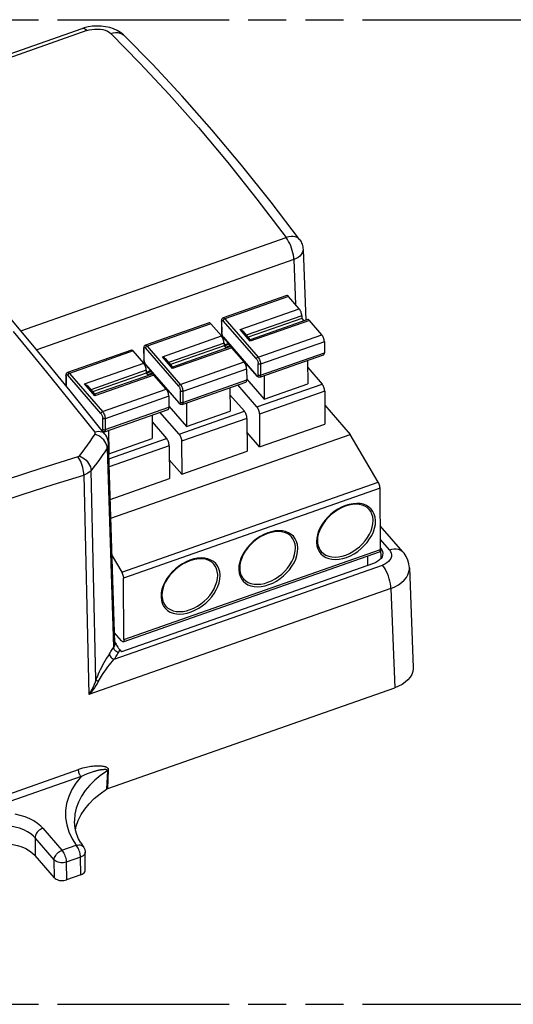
# Model space of a CAD drawing. Header units: millimetres. Extents: x 0 to 210, y 0 to 297.
# Tile 11 of 13: x 110 to 135, y 208 to 258. Entities that reach past the tile are written whole.
import ezdxf

# ---------------------------------------------------------------- set-up
doc = ezdxf.new("R2010")
doc.units = ezdxf.units.MM
doc.header["$LTSCALE"] = 19.36
doc.linetypes.add('PHANTOM', pattern=[0.8, 0.45, -0.05, 0.1, -0.05, 0.1, -0.05])
doc.layers.get('0').update_dxf_attribs({"linetype": 'CONTINUOUS'})
doc.layers.add('DEFAULT_3', color=7, linetype='PHANTOM')

msp = doc.modelspace()

# ---------------------------------------------------------------- linework, layer by layer
at = {"color": 7, "linetype": 'Continuous'}
for p, q in [((113.32204, 257.2234), (100.02099, 252.55479)), ((113.43125, 257.2586), (113.32196, 257.22336)), ((113.64105, 257.31014), (113.43125, 257.2586)), ((115.47141, 256.8723), (115.47185, 256.87187)), ((124.54754, 246.01495), (124.68186, 242.41716)), ((123.72505, 243.67425), (120.48823, 242.53814)), ((124.35316, 243.00522), (123.81302, 243.62835)), ((110.97359, 240.97208), (109.30347, 242.9781)), ((124.4852, 242.50756), (121.76015, 241.55108)), ((124.48424, 242.6468), (124.4852, 242.50756)), ((124.4852, 242.50756), (124.59116, 242.38532)), ((119.77771, 242.28875), (116.5409, 241.15264)), ((120.40583, 241.61972), (119.86569, 242.24285)), ((120.40329, 242.41869), (120.40123, 242.38246)), ((120.40123, 242.38246), (120.40508, 241.82549)), ((124.78372, 242.45291), (121.86117, 241.42711)), ((125.49825, 241.68418), (124.87169, 242.40701)), ((120.40508, 241.82549), (120.40936, 241.77273)), ((120.40936, 241.77273), (120.42036, 241.71925)), ((120.42036, 241.71925), (120.43647, 241.66778)), ((120.48341, 241.57056), (120.51446, 241.52822)), ((120.51446, 241.52822), (122.19969, 239.58405)), ((121.49316, 241.8591), (121.86872, 241.42583)), ((116.45596, 241.03319), (116.4539, 240.99696)), ((120.53787, 241.12206), (117.81282, 240.16558)), ((120.83638, 241.06741), (117.91384, 240.04161)), ((120.5369, 241.2613), (120.53787, 241.12206)), ((120.53755, 241.16705), (120.75988, 241.24509)), ((120.53787, 241.12206), (120.64382, 240.99982)), ((121.55092, 240.29868), (120.92436, 241.02151)), ((121.87272, 241.38577), (121.87172, 241.35403)), ((125.62933, 241.32576), (125.63318, 240.76879)), ((112.71693, 238.83652), (110.97359, 240.97208)), ((115.83038, 240.90325), (112.59356, 239.76714)), ((116.45849, 240.23422), (115.91835, 240.85735)), ((116.4539, 240.99696), (116.45775, 240.43999)), ((121.0022, 240.93171), (120.99908, 240.96914)), ((122.35615, 239.52747), (125.59297, 240.66358)), ((116.45775, 240.43999), (116.46203, 240.38723)), ((116.46203, 240.38723), (116.47302, 240.33375)), ((116.47302, 240.33375), (116.48913, 240.28228)), ((116.53607, 240.18506), (116.56713, 240.14272)), ((116.56713, 240.14272), (118.25235, 238.19855)), ((117.54582, 240.4736), (117.92139, 240.04033)), ((117.92538, 240.00027), (117.92438, 239.96853)), ((124.78184, 240.37888), (124.79011, 239.18326)), ((124.78432, 240.02145), (125.51558, 239.17782)), ((112.50862, 239.64769), (112.50656, 239.61146)), ((112.50656, 239.61146), (112.51017, 239.0898)), ((116.59053, 239.73656), (113.86548, 238.78008)), ((116.88905, 239.68191), (113.9665, 238.65611)), ((116.58957, 239.87581), (116.59053, 239.73656)), ((116.59022, 239.78156), (116.81255, 239.85959)), ((116.59053, 239.73656), (116.69649, 239.61433)), ((117.60358, 238.91318), (116.97702, 239.63601)), ((117.05487, 239.54621), (117.05174, 239.58364)), ((121.68199, 239.94026), (121.68584, 239.3833)), ((122.57134, 239.603), (122.5796, 238.40738)), ((113.59849, 239.0881), (113.97405, 238.65483)), ((118.40882, 238.14198), (121.64563, 239.27809)), ((122.19982, 238.014), (121.23043, 239.13235)), ((121.68546, 239.43891), (122.5796, 238.40738)), ((122.5796, 238.40738), (124.79011, 239.18326)), ((114.48924, 236.63698), (112.71693, 238.83652)), ((113.97805, 238.61477), (113.97705, 238.58303)), ((117.73466, 238.55476), (117.73851, 237.9978)), ((120.83451, 238.99338), (120.84278, 237.79776)), ((120.83698, 238.63596), (121.56825, 237.79232)), ((125.64666, 238.81941), (125.65821, 237.14851)), ((117.73812, 238.05341), (118.63227, 237.02188)), ((118.624, 238.2175), (118.63227, 237.02188)), ((125.65159, 238.10645), (126.93795, 236.62243)), ((114.46148, 236.75648), (117.6983, 237.89259)), ((116.88717, 237.60789), (116.89544, 236.41226)), ((118.25249, 236.62851), (117.28309, 237.74685)), ((118.63227, 237.02188), (120.84278, 237.79776)), ((122.3309, 237.65559), (122.34245, 235.98469)), ((116.88965, 237.25046), (117.62091, 236.40683)), ((121.69932, 237.43391), (121.71088, 235.76301)), ((122.34245, 235.98469), (125.65821, 237.14851)), ((114.41378, 236.75035), (114.39478, 236.75421)), ((114.67667, 236.83201), (114.68469, 235.67212)), ((114.79018, 232.35861), (126.93795, 236.62243)), ((122.34245, 235.98469), (121.70425, 236.72095)), ((128.36819, 234.19164), (126.93795, 236.62243)), ((114.99151, 226.0312), (114.66934, 236.154)), ((114.68493, 235.63638), (116.89544, 236.41226)), ((117.75199, 236.04841), (117.76354, 234.37751)), ((118.38356, 236.27009), (118.39512, 234.59919)), ((118.39512, 234.59919), (121.71088, 235.76301)), ((118.39512, 234.59919), (117.75692, 235.33545)), ((114.75948, 233.32309), (117.76354, 234.37751)), ((128.47874, 230.77002), (128.45714, 233.89302)), ((129.61862, 230.65329), (128.47039, 231.97796)), ((125.27812, 231.21605), (125.28386, 231.11408)), ((125.28386, 231.11408), (125.29971, 231.01618)), ((115.41232, 226.09266), (128.43853, 230.66481)), ((128.48478, 230.84139), (128.54306, 230.75892)), ((114.85079, 230.45432), (115.34198, 229.61949)), ((128.12749, 230.06589), (115.33275, 225.57499)), ((127.84131, 229.96544), (127.83793, 230.454)), ((121.33079, 229.83055), (121.33653, 229.72858)), ((121.33653, 229.72858), (121.35237, 229.63068)), ((129.94819, 229.83751), (130.13699, 224.78051)), ((115.45254, 226.19787), (115.43094, 229.32087)), ((117.38345, 228.44505), (117.38919, 228.34308)), ((117.38919, 228.34308), (117.40504, 228.24518)), ((115.32435, 226.13856), (114.97529, 226.54126)), ((115.24285, 225.6787), (115.33275, 225.57499)), ((114.63085, 218.63492), (129.2018, 223.74927)), ((112.99396, 216.53434), (113.03297, 216.71865)), ((111.92048, 214.10763), (110.94824, 215.22927)), ((113.49037, 214.50382), (113.48411, 215.40889)), ((113.25643, 214.25146), (112.53127, 213.99693))]:
    msp.add_line(p, q, dxfattribs=at)
at = {"color": 9, "linetype": 'Continuous'}
for p, q in [((113.564, 257.12468), (100.41684, 252.51008)), ((110.21648, 241.88146), (123.6954, 246.61251)), ((124.08012, 245.49511), (111.02265, 240.91198)), ((124.08012, 245.49511), (124.16498, 243.22231)), ((123.81302, 243.62835), (120.57621, 242.49224)), ((121.35319, 241.95224), (124.35316, 243.00522)), ((120.48823, 242.53814), (120.48827, 242.53815)), ((124.48424, 242.6468), (121.66739, 241.6581)), ((119.86569, 242.24285), (116.62887, 241.10674)), ((120.41228, 242.35536), (120.41614, 241.79841)), ((120.46449, 242.42258), (120.48041, 242.41195)), ((120.48041, 242.41195), (120.49775, 242.3949)), ((122.18296, 240.45075), (120.49775, 242.3949)), ((120.57621, 242.49224), (122.26144, 240.54807)), ((124.87169, 242.40701), (121.87172, 241.35403)), ((109.82548, 241.85228), (110.54715, 240.97558)), ((117.40585, 240.56674), (120.40583, 241.61972)), ((120.41818, 241.76831), (120.41614, 241.79841)), ((120.50353, 241.55945), (120.48615, 241.58246)), ((120.50353, 241.55945), (122.18874, 239.61529)), ((121.87172, 241.35403), (121.35319, 241.95224)), ((122.26144, 240.54807), (125.49825, 241.68418)), ((116.51716, 241.03709), (116.53308, 241.02645)), ((116.53308, 241.02645), (116.55042, 241.0094)), ((116.5409, 241.15264), (116.54093, 241.15265)), ((118.23563, 239.06525), (116.55042, 241.0094)), ((116.62887, 241.10674), (118.3141, 239.16257)), ((120.5369, 241.2613), (117.72005, 240.2726)), ((120.92436, 241.02151), (117.92438, 239.96853)), ((120.77886, 241.23128), (120.53017, 241.14399)), ((120.5383, 241.12083), (120.78699, 241.20812)), ((120.86245, 241.12676), (120.61046, 241.03832)), ((125.62933, 241.32576), (122.39251, 240.18965)), ((110.54715, 240.97558), (111.29439, 240.05991)), ((115.91835, 240.85735), (112.68154, 239.72124)), ((116.46495, 240.96986), (116.4688, 240.41292)), ((117.92438, 239.96853), (117.40585, 240.56674)), ((122.39636, 239.63269), (125.63318, 240.76879)), ((111.29439, 240.05991), (112.09164, 239.07602)), ((113.45852, 239.18124), (116.45849, 240.23422)), ((116.47084, 240.38281), (116.4688, 240.41292)), ((116.55619, 240.17395), (116.53881, 240.19696)), ((116.55619, 240.17395), (118.24141, 238.2298)), ((118.3141, 239.16257), (121.55092, 240.29868)), ((122.27421, 239.65484), (122.27036, 240.21178)), ((122.39251, 240.18965), (122.39636, 239.63269)), ((112.51761, 239.58436), (112.52113, 239.07638)), ((112.56982, 239.65159), (112.58574, 239.64095)), ((112.58574, 239.64095), (112.60308, 239.6239)), ((112.59356, 239.76714), (112.5936, 239.76716)), ((114.28829, 237.67975), (112.60308, 239.6239)), ((112.68154, 239.72124), (114.36677, 237.77707)), ((116.58957, 239.87581), (113.77272, 238.8871)), ((116.97702, 239.63601), (113.97705, 238.58303)), ((116.83153, 239.84578), (116.58283, 239.75849)), ((116.59096, 239.73533), (116.83966, 239.82263)), ((116.91511, 239.74126), (116.66312, 239.65282)), ((121.68199, 239.94026), (118.44518, 238.80415)), ((122.20608, 239.59825), (122.18874, 239.61529)), ((112.09164, 239.07602), (113.6235, 237.17181)), ((113.97705, 238.58303), (113.45852, 239.18124)), ((118.44903, 238.24719), (121.68584, 239.3833)), ((122.19982, 238.014), (125.51558, 239.17782)), ((114.36677, 237.77707), (117.60358, 238.91318)), ((117.73466, 238.55476), (114.49784, 237.41866)), ((118.32687, 238.26934), (118.32302, 238.82628)), ((118.44518, 238.80415), (118.44903, 238.24719)), ((125.64666, 238.81941), (122.3309, 237.65559)), ((118.25874, 238.21275), (118.24141, 238.2298)), ((114.50169, 236.86169), (117.73851, 237.9978)), ((118.25249, 236.62851), (121.56825, 237.79232)), ((113.6235, 237.17181), (113.97633, 236.729)), ((114.37954, 236.88384), (114.37569, 237.44078)), ((114.49784, 237.41866), (114.50169, 236.86169)), ((121.69932, 237.43391), (118.38356, 236.27009)), ((114.694, 235.37949), (117.62091, 236.40683)), ((117.75199, 236.04841), (114.70674, 234.97954)), ((114.60554, 235.92908), (114.92958, 225.81165)), ((113.11858, 235.48496), (111.28917, 234.90637)), ((113.41808, 234.55726), (113.67946, 223.41994)), ((114.03115, 224.15617), (113.78313, 234.79246)), ((115.34198, 229.61949), (128.36819, 234.19164)), ((128.45714, 233.89302), (115.43094, 229.32087)), ((125.24328, 231.34359), (125.23133, 231.16557)), ((125.23133, 231.16557), (125.23159, 231.14793)), ((125.23159, 231.14793), (125.23212, 231.13038)), ((128.93369, 230.76009), (128.47515, 231.28908)), ((115.45254, 226.19787), (128.47874, 230.77002)), ((128.48479, 230.84138), (128.5043, 230.31877)), ((114.96454, 225.20681), (128.57643, 229.98452)), ((121.29595, 229.95809), (121.284, 229.78007)), ((121.284, 229.78007), (121.28426, 229.76243)), ((121.28426, 229.76243), (121.28478, 229.74488)), ((129.01321, 228.80203), (113.67946, 223.41994)), ((117.34861, 228.57259), (117.33666, 228.39457)), ((129.01321, 228.80203), (129.20184, 223.74928)), ((117.33666, 228.39457), (117.33692, 228.37693)), ((117.33692, 228.37693), (117.33745, 228.35938)), ((102.57639, 215.88956), (113.14384, 219.5987)), ((114.61601, 219.54425), (114.56815, 218.60469)), ((114.63085, 218.63492), (114.67595, 219.56906)), ((113.27488, 219.24395), (102.70742, 215.53481)), ((111.3343, 216.621), (112.30655, 215.49936)), ((111.91422, 215.0127), (110.94198, 216.13434)), ((110.94198, 216.13434), (110.94824, 215.22927)), ((112.30655, 215.49936), (113.03171, 215.75389)), ((111.92048, 214.10763), (111.91422, 215.0127)), ((113.25017, 215.15653), (112.52501, 214.902)), ((113.25643, 214.25146), (113.25017, 215.15653)), ((112.52501, 214.902), (112.53127, 213.99693))]:
    msp.add_line(p, q, dxfattribs=at)
for points in [[(113.564, 257.12468), (113.50293, 257.1762), (113.44511, 257.21064), (113.39192, 257.22799), (113.34327, 257.22879), (113.32204, 257.2234)], [(113.564, 257.12468), (113.69373, 257.16291), (113.82759, 257.18939), (113.96723, 257.20421), (114.1077, 257.20699), (114.24561, 257.19722), (114.37785, 257.17541), (114.50107, 257.14159), (114.61258, 257.0967), (114.70807, 257.04181), (114.78899, 256.97652)], [(114.78899, 256.97652), (114.9115, 257.01021), (115.03229, 257.02524), (115.14519, 257.02165), (115.25076, 257.00035), (115.34885, 256.96096), (115.43619, 256.90378), (115.47141, 256.8723)], [(114.78899, 256.97652), (116.26463, 255.47846), (117.74666, 253.88548), (119.2329, 252.19988), (120.72122, 250.42411), (122.20944, 248.56076), (123.69542, 246.61252)], [(124.36958, 246.51948), (124.31443, 246.57707), (124.24221, 246.62299), (124.15505, 246.6543), (124.05429, 246.6697), (123.94224, 246.66813), (123.82167, 246.64907), (123.6954, 246.61251)], [(124.08012, 245.49511), (124.07393, 245.60072), (124.05902, 245.71414), (124.03568, 245.83303), (124.00441, 245.95495), (123.96584, 246.07742), (123.92076, 246.19792), (123.87009, 246.31398), (123.81488, 246.42323), (123.75625, 246.52342), (123.6954, 246.61251)], [(124.54754, 246.01496), (124.54045, 245.92947), (124.51153, 245.84197), (124.46135, 245.75789), (124.39114, 245.67931), (124.30265, 245.60819), (124.19812, 245.54628), (124.08012, 245.4951)], [(120.48827, 242.53815), (120.50443, 242.54013), (120.52671, 242.53357), (120.55095, 242.5174), (120.57621, 242.49224)], [(120.41228, 242.35537), (120.40379, 242.36922), (120.40123, 242.38246)], [(120.41228, 242.35536), (120.41394, 242.38119), (120.4186, 242.40135), (120.42643, 242.41599), (120.43692, 242.42462), (120.44977, 242.42679), (120.46449, 242.42258)], [(120.57621, 242.49224), (120.55579, 242.4827), (120.5368, 242.46906), (120.52053, 242.45226), (120.50808, 242.43343), (120.50031, 242.41387), (120.49774, 242.39491)], [(120.40508, 241.82549), (120.40764, 241.81225), (120.41614, 241.7984)], [(120.44213, 241.67074), (120.43135, 241.70391), (120.42319, 241.737), (120.41818, 241.76831)], [(120.48615, 241.58246), (120.47012, 241.60868), (120.45522, 241.63865), (120.44213, 241.67074)], [(120.50352, 241.55946), (120.50634, 241.54238), (120.51434, 241.52836)], [(116.46495, 240.96986), (116.46661, 240.9957), (116.47126, 241.01585), (116.47909, 241.03049), (116.48958, 241.03912), (116.50244, 241.04129), (116.51716, 241.03709)], [(116.54093, 241.15265), (116.5571, 241.15463), (116.57938, 241.14808), (116.60361, 241.13191), (116.62887, 241.10674)], [(116.62887, 241.10674), (116.60846, 241.0972), (116.58946, 241.08356), (116.57319, 241.06676), (116.56074, 241.04793), (116.55297, 241.02838), (116.55041, 241.00941)], [(116.46495, 240.96987), (116.45646, 240.98372), (116.4539, 240.99696)], [(122.18297, 240.45074), (122.18554, 240.4697), (122.19331, 240.48926), (122.20575, 240.50808), (122.22203, 240.52489), (122.24102, 240.53852), (122.26144, 240.54807)], [(122.26144, 240.54807), (122.28675, 240.51488), (122.31115, 240.47494), (122.3337, 240.42978), (122.35352, 240.38114), (122.36986, 240.3309), (122.38209, 240.28097), (122.38974, 240.23327), (122.39251, 240.18965)], [(116.45775, 240.43999), (116.46031, 240.42675), (116.4688, 240.4129)], [(116.4948, 240.28524), (116.48402, 240.31841), (116.47586, 240.3515), (116.47084, 240.38281)], [(116.53881, 240.19696), (116.52279, 240.22318), (116.50789, 240.25315), (116.4948, 240.28524)], [(116.55619, 240.17396), (116.559, 240.15689), (116.567, 240.14286)], [(122.18296, 240.45075), (122.20034, 240.42774), (122.21637, 240.40152), (122.23127, 240.37155), (122.24436, 240.33945), (122.25514, 240.30629), (122.2633, 240.2732), (122.26831, 240.24189), (122.27036, 240.21178)], [(122.39251, 240.18965), (122.37061, 240.18418), (122.34725, 240.18248), (122.32403, 240.18466), (122.30254, 240.19058), (122.28423, 240.19984), (122.27036, 240.21179)], [(112.51761, 239.58437), (112.50912, 239.59822), (112.50656, 239.61146)], [(112.51761, 239.58436), (112.51927, 239.6102), (112.52393, 239.63035), (112.53176, 239.64499), (112.54225, 239.65362), (112.5551, 239.65579), (112.56982, 239.65159)], [(112.5936, 239.76716), (112.60976, 239.76913), (112.63204, 239.76258), (112.65628, 239.74641), (112.68154, 239.72124)], [(112.68154, 239.72124), (112.66112, 239.7117), (112.64213, 239.69806), (112.62586, 239.68126), (112.61341, 239.66244), (112.60564, 239.64288), (112.60307, 239.62391)], [(122.19969, 239.58405), (122.19156, 239.59821), (122.18875, 239.61529)], [(122.27421, 239.65484), (122.27255, 239.629), (122.26789, 239.60885), (122.26006, 239.59421), (122.24957, 239.58557), (122.23672, 239.58341), (122.222, 239.58761), (122.20608, 239.59825)], [(122.27421, 239.65483), (122.28808, 239.64287), (122.30639, 239.63361), (122.32788, 239.62769), (122.3511, 239.62551), (122.37446, 239.62721), (122.39636, 239.63269)], [(122.39636, 239.63269), (122.39416, 239.59481), (122.38705, 239.56414), (122.37532, 239.54185), (122.35942, 239.5288), (122.35615, 239.52747)], [(118.23563, 239.06525), (118.25301, 239.04224), (118.26904, 239.01602), (118.28393, 238.98605), (118.29703, 238.95395), (118.3078, 238.92079), (118.31596, 238.8877), (118.32098, 238.85639), (118.32302, 238.82628)], [(118.23564, 239.06524), (118.2382, 239.0842), (118.24597, 239.10376), (118.25842, 239.12258), (118.27469, 239.13939), (118.29368, 239.15302), (118.3141, 239.16257)], [(118.3141, 239.16257), (118.33942, 239.12938), (118.36382, 239.08944), (118.38636, 239.04428), (118.40619, 238.99565), (118.42253, 238.9454), (118.43476, 238.89547), (118.44241, 238.84777), (118.44518, 238.80415)], [(118.44518, 238.80415), (118.42327, 238.79868), (118.39992, 238.79698), (118.3767, 238.79916), (118.3552, 238.80508), (118.33689, 238.81434), (118.32302, 238.82629)], [(118.25235, 238.19855), (118.24423, 238.21271), (118.24141, 238.22979)], [(118.32687, 238.26934), (118.32522, 238.2435), (118.32056, 238.22335), (118.31273, 238.20871), (118.30224, 238.20008), (118.28938, 238.19791), (118.27466, 238.20211), (118.25874, 238.21275)], [(118.32687, 238.26933), (118.34075, 238.25737), (118.35905, 238.24811), (118.38055, 238.24219), (118.40377, 238.24001), (118.42712, 238.24171), (118.44903, 238.24719)], [(118.44903, 238.24719), (118.44682, 238.20931), (118.43971, 238.17864), (118.42799, 238.15635), (118.41208, 238.1433), (118.40882, 238.14198)], [(114.28829, 237.67975), (114.30567, 237.65674), (114.3217, 237.63052), (114.3366, 237.60055), (114.34969, 237.56846), (114.36047, 237.53529), (114.36863, 237.5022), (114.37364, 237.47089), (114.37569, 237.44078)], [(114.2883, 237.67974), (114.29087, 237.6987), (114.29864, 237.71826), (114.31108, 237.73708), (114.32736, 237.75389), (114.34635, 237.76753), (114.36677, 237.77707)], [(114.36677, 237.77707), (114.39208, 237.74388), (114.41648, 237.70394), (114.43903, 237.65878), (114.45885, 237.61015), (114.47519, 237.5599), (114.48742, 237.50997), (114.49507, 237.46228), (114.49784, 237.41866)], [(114.49784, 237.41866), (114.47594, 237.41318), (114.45258, 237.41148), (114.42936, 237.41366), (114.40787, 237.41958), (114.38956, 237.42884), (114.37569, 237.4408)], [(113.19178, 235.53071), (113.33636, 235.70993), (113.47609, 235.89067), (113.61091, 236.07288), (113.7408, 236.25651), (113.8657, 236.44151), (113.98559, 236.62782)], [(114.48924, 236.63698), (114.45531, 236.67274), (114.39856, 236.71302), (114.33067, 236.74211), (114.25276, 236.75894), (114.16633, 236.76265), (114.07283, 236.75258), (113.97633, 236.729)], [(113.98559, 236.62782), (113.99347, 236.64414), (113.99757, 236.66088), (113.99786, 236.67821), (113.99439, 236.69558), (113.98722, 236.71245), (113.97633, 236.729)], [(114.60554, 235.92908), (114.59593, 236.01338), (114.57234, 236.09806), (114.53611, 236.18076), (114.48775, 236.26137), (114.42712, 236.33964), (114.35533, 236.41335), (114.27345, 236.48083), (114.18319, 236.54016), (114.08656, 236.58961), (113.98559, 236.62782)], [(114.37954, 236.88384), (114.37788, 236.858), (114.37322, 236.83785), (114.36539, 236.82321), (114.3549, 236.81458), (114.34719, 236.81328)], [(114.37954, 236.88383), (114.39341, 236.87187), (114.41172, 236.86262), (114.43321, 236.85669), (114.45643, 236.85451), (114.47979, 236.85621), (114.50169, 236.86169)], [(114.50169, 236.86169), (114.49949, 236.82381), (114.49238, 236.79314), (114.48065, 236.77085), (114.46475, 236.7578), (114.46148, 236.75648)], [(114.66934, 236.15379), (114.6662, 236.09297), (114.64529, 236.00964), (114.6055, 235.92909)], [(113.11858, 235.48496), (113.13369, 235.49037), (113.14769, 235.49671), (113.16066, 235.50401), (113.1724, 235.51216), (113.18276, 235.52105), (113.19178, 235.53071)], [(113.19178, 235.53071), (113.28519, 235.48758), (113.37428, 235.43442), (113.45682, 235.37322), (113.53284, 235.30439), (113.60202, 235.22795), (113.66222, 235.14561), (113.71188, 235.05884), (113.7494, 234.96966), (113.77347, 234.88021), (113.78319, 234.79253)], [(114.60554, 235.92908), (114.48133, 235.73606), (114.35193, 235.5444), (114.21737, 235.35415), (114.07769, 235.16538), (113.93293, 234.97813), (113.78313, 234.79246)], [(113.41806, 234.55728), (113.41686, 234.64607), (113.40797, 234.7426), (113.3917, 234.84297), (113.36842, 234.94547), (113.33862, 235.04799), (113.30295, 235.14827), (113.26221, 235.24409), (113.21722, 235.33348), (113.16867, 235.41486), (113.11858, 235.48496)], [(104.55846, 231.63537), (105.95678, 232.12102), (107.38645, 232.60709), (108.84748, 233.09346), (110.3398, 233.58046), (111.86332, 234.06843), (113.41808, 234.55726)], [(111.28917, 234.90637), (110.40425, 234.62279), (109.52859, 234.3382), (108.64871, 234.04951), (107.76751, 233.75711), (105.99108, 233.15662)], [(113.78315, 234.79254), (113.7385, 234.7445), (113.68665, 234.69946), (113.62808, 234.65785), (113.56339, 234.62005), (113.49316, 234.58643), (113.41806, 234.55728)], [(127.89439, 232.93117), (127.76219, 233.01157), (127.61256, 233.06948), (127.4484, 233.10454), (127.27217, 233.11562), (127.08705, 233.10315), (126.89595, 233.06679), (126.70214, 233.0077), (126.50883, 232.92634), (126.31918, 232.82456), (126.13646, 232.70358), (125.96353, 232.56581), (125.80353, 232.41315), (125.65884, 232.24845), (125.53228, 232.07417), (125.42557, 231.89341), (125.34105, 231.70905), (125.27964, 231.52423), (125.24328, 231.34359)], [(128.23053, 232.25374), (128.21093, 232.4203), (128.1672, 232.57188), (128.09864, 232.70954), (128.00735, 232.83011), (127.89439, 232.93117)], [(128.10841, 232.27403), (128.09043, 232.42996), (128.04885, 232.57431), (127.98439, 232.70467), (127.91224, 232.803)], [(125.29544, 230.81224), (125.364, 230.67458), (125.45529, 230.55401), (125.56825, 230.45296), (125.70045, 230.37256), (125.85009, 230.31464), (126.01424, 230.27959), (126.19047, 230.2685), (126.37559, 230.28097), (126.5667, 230.31734), (126.7605, 230.37642), (126.95381, 230.45778), (127.14347, 230.55956), (127.32618, 230.68055), (127.49912, 230.81831), (127.65911, 230.97097), (127.8038, 231.13567), (127.93036, 231.30995), (128.03707, 231.49071), (128.1216, 231.67508), (128.18301, 231.85989), (128.21936, 232.04054), (128.23131, 232.21855)], [(125.46398, 230.68083), (125.47809, 230.665), (125.58471, 230.56896), (125.70989, 230.49264), (125.85152, 230.43734), (126.00723, 230.40398), (126.17439, 230.39313), (126.35018, 230.40496), (126.53167, 230.43929), (126.71578, 230.49552), (126.89943, 230.57272), (127.07952, 230.66958), (127.25303, 230.78448), (127.41704, 230.91549), (127.56879, 231.0604), (127.70572, 231.21677), (127.82554, 231.38197), (127.92622, 231.55323), (128.00608, 231.72766), (128.06377, 231.90234), (128.09832, 232.07431), (128.10915, 232.24069)], [(128.10915, 232.24069), (128.1091, 232.24627), (128.10902, 232.25185), (128.10891, 232.25741), (128.10877, 232.26296), (128.10861, 232.2685), (128.10841, 232.27403)], [(128.23131, 232.21855), (128.23125, 232.22444), (128.23117, 232.23032), (128.23105, 232.2362), (128.23091, 232.24205), (128.23073, 232.2479), (128.23053, 232.25374)], [(123.94706, 231.54567), (123.81485, 231.62607), (123.66522, 231.68398), (123.50107, 231.71904), (123.32484, 231.73012), (123.13972, 231.71765), (122.94861, 231.68129), (122.75481, 231.6222), (122.56149, 231.54084), (122.37184, 231.43907), (122.18912, 231.31808), (122.01619, 231.18032), (121.8562, 231.02765), (121.7115, 230.86295), (121.58495, 230.68867), (121.47824, 230.50791), (121.39371, 230.32355), (121.3323, 230.13873), (121.29595, 229.95809)], [(124.28319, 230.86824), (124.2636, 231.0348), (124.21987, 231.18639), (124.15131, 231.32404), (124.06002, 231.44461), (123.94706, 231.54567)], [(124.16108, 230.88853), (124.14309, 231.04446), (124.10152, 231.18881), (124.03706, 231.31917), (123.96491, 231.4175)], [(125.23212, 231.13038), (125.25171, 230.96382), (125.29544, 230.81224)], [(121.3481, 229.42674), (121.41667, 229.28908), (121.50796, 229.16851), (121.62092, 229.06746), (121.75312, 228.98706), (121.90275, 228.92915), (122.0669, 228.89409), (122.24314, 228.883), (122.42826, 228.89547), (122.61936, 228.93184), (122.81317, 228.99092), (123.00648, 229.07229), (123.19613, 229.17406), (123.37885, 229.29505), (123.55178, 229.43281), (123.71177, 229.58547), (123.85647, 229.75017), (123.98302, 229.92445), (124.08973, 230.10521), (124.17426, 230.28958), (124.23567, 230.4744), (124.27203, 230.65504), (124.28397, 230.83305)], [(121.51665, 229.29533), (121.53076, 229.2795), (121.63738, 229.18346), (121.76256, 229.10714), (121.90419, 229.05184), (122.05989, 229.01848), (122.22705, 229.00763), (122.40285, 229.01946), (122.58433, 229.05379), (122.76845, 229.11002), (122.95209, 229.18722), (123.13219, 229.28408), (123.3057, 229.39899), (123.46971, 229.52999), (123.62145, 229.6749), (123.75839, 229.83127), (123.8782, 229.99647), (123.97889, 230.16773), (124.05875, 230.34217), (124.11644, 230.51684), (124.15099, 230.68881), (124.16182, 230.85519)], [(124.16182, 230.85519), (124.16176, 230.86077), (124.16168, 230.86635), (124.16157, 230.87191), (124.16144, 230.87746), (124.16127, 230.883), (124.16108, 230.88853)], [(124.28397, 230.83305), (124.28392, 230.83894), (124.28383, 230.84483), (124.28372, 230.8507), (124.28357, 230.85656), (124.2834, 230.8624), (124.28319, 230.86824)], [(128.93369, 230.76009), (128.99211, 230.67724), (129.02878, 230.59193), (129.04371, 230.50309), (129.0369, 230.41389), (129.0079, 230.32648), (128.9581, 230.24285), (128.88802, 230.16512), (128.79985, 230.09497), (128.69629, 230.03507), (128.57643, 229.98452)], [(128.93373, 230.76001), (129.05649, 230.79462), (129.17456, 230.81134), (129.28461, 230.81067), (129.38665, 230.79325), (129.4802, 230.75873), (129.56209, 230.70735), (129.61862, 230.65329)], [(119.99972, 230.16017), (119.86752, 230.24057), (119.71789, 230.29848), (119.55373, 230.33354), (119.3775, 230.34462), (119.19238, 230.33216), (119.00128, 230.29579), (118.80747, 230.2367), (118.61416, 230.15534), (118.42451, 230.05357), (118.24179, 229.93258), (118.06886, 229.79482), (117.90886, 229.64215), (117.76417, 229.47745), (117.63761, 229.30317), (117.5309, 229.12242), (117.44638, 228.93805), (117.38497, 228.75323), (117.34861, 228.57259)], [(120.33586, 229.48274), (120.31626, 229.6493), (120.27253, 229.80089), (120.20397, 229.93854), (120.11268, 230.05912), (119.99972, 230.16017)], [(120.21374, 229.50303), (120.19576, 229.65896), (120.15418, 229.80331), (120.08972, 229.93367), (120.01757, 230.032)], [(120.21448, 229.46969), (120.21443, 229.47528), (120.21435, 229.48085), (120.21424, 229.48641), (120.2141, 229.49196), (120.21394, 229.4975), (120.21374, 229.50303)], [(121.28478, 229.74488), (121.30438, 229.57832), (121.3481, 229.42674)], [(129.01321, 228.80203), (129.00604, 228.91749), (128.98889, 229.03998), (128.96284, 229.16538), (128.9283, 229.29324), (128.88515, 229.42327), (128.83429, 229.55171), (128.77653, 229.67561), (128.71324, 229.79129), (128.64601, 229.89526), (128.57643, 229.98452)], [(129.0132, 228.80203), (129.21184, 228.88437), (129.39229, 228.98217), (129.55148, 229.09372), (129.68667, 229.21712), (129.79556, 229.35027), (129.87628, 229.49088), (129.92746, 229.63655), (129.94822, 229.78479), (129.94824, 229.83615)], [(117.40077, 228.04124), (117.46933, 227.90358), (117.56062, 227.78301), (117.67358, 227.68196), (117.80578, 227.60156), (117.95541, 227.54365), (118.11957, 227.50859), (118.2958, 227.4975), (118.48092, 227.50997), (118.67203, 227.54634), (118.86583, 227.60542), (119.05914, 227.68679), (119.2488, 227.78856), (119.43151, 227.90955), (119.60445, 228.04731), (119.76444, 228.19997), (119.90913, 228.36467), (120.03569, 228.53895), (120.1424, 228.71971), (120.22693, 228.90408), (120.28834, 229.0889), (120.32469, 229.26954), (120.33664, 229.44755)], [(117.56931, 227.90983), (117.58342, 227.894), (117.69004, 227.79796), (117.81522, 227.72164), (117.95685, 227.66634), (118.11256, 227.63298), (118.27972, 227.62213), (118.45551, 227.63396), (118.637, 227.66829), (118.82111, 227.72452), (119.00476, 227.80172), (119.18485, 227.89858), (119.35836, 228.01349), (119.52237, 228.14449), (119.67412, 228.2894), (119.81105, 228.44577), (119.93087, 228.61098), (120.03155, 228.78223), (120.11141, 228.95667), (120.1691, 229.13134), (120.20365, 229.30331), (120.21448, 229.46969)], [(120.33664, 229.44755), (120.33658, 229.45345), (120.3365, 229.45933), (120.33638, 229.4652), (120.33624, 229.47106), (120.33606, 229.47691), (120.33586, 229.48274)], [(117.33745, 228.35938), (117.35704, 228.19282), (117.40077, 228.04124)], [(114.99153, 226.0306), (114.98866, 225.97293), (114.96826, 225.89048), (114.92958, 225.81165)], [(114.7148, 225.47809), (114.75166, 225.53341), (114.7881, 225.58884), (114.82411, 225.64438), (114.8597, 225.70003), (114.89486, 225.75579), (114.92958, 225.81165)], [(115.18232, 225.54501), (115.13425, 225.5606), (115.08818, 225.58315), (115.04599, 225.61153), (115.00839, 225.64517), (114.9763, 225.68368), (114.95165, 225.72541), (114.93579, 225.76861), (114.92958, 225.81164)], [(114.96454, 225.20681), (115.00192, 225.2629), (115.03887, 225.3191), (115.07538, 225.37541), (115.11146, 225.43184), (115.14711, 225.48837), (115.18232, 225.54501)], [(115.18232, 225.54501), (115.19514, 225.56678), (115.20687, 225.58876), (115.21752, 225.61097), (115.22708, 225.63338), (115.23552, 225.65595), (115.24285, 225.6787)], [(114.7148, 225.47809), (114.64526, 225.37137), (114.57593, 225.25989), (114.5064, 225.14251), (114.43827, 225.02256), (114.37295, 224.90239), (114.31104, 224.78372), (114.25381, 224.66917), (114.20089, 224.55836), (114.15236, 224.45193), (114.108, 224.34949), (114.06751, 224.25091), (114.03115, 224.15617)], [(114.16365, 224.08609), (114.20721, 224.1666), (114.25548, 224.25083), (114.30854, 224.33845), (114.3661, 224.42908), (114.42799, 224.52223), (114.49399, 224.61759), (114.56394, 224.71466), (114.63758, 224.81304), (114.71475, 224.91213), (114.79512, 225.01134), (114.87821, 225.10999), (114.96455, 225.20681)], [(114.7148, 225.47809), (114.72048, 225.43681), (114.73498, 225.39501), (114.75747, 225.35446), (114.78744, 225.31587), (114.8247, 225.28005), (114.86779, 225.24898), (114.91497, 225.22418), (114.96454, 225.2068)], [(114.03115, 224.15617), (113.98992, 224.03645), (113.94135, 223.91461), (113.88614, 223.79138), (113.82406, 223.66734), (113.75478, 223.54324), (113.67941, 223.41985)], [(114.16365, 224.08609), (114.10224, 223.97621), (114.03368, 223.86552), (113.95794, 223.75542), (113.87425, 223.64466), (113.78152, 223.53224), (113.67948, 223.41995)], [(114.03115, 224.15617), (114.04439, 224.14678), (114.06174, 224.13614), (114.0827, 224.12457), (114.10697, 224.11222), (114.13424, 224.09926), (114.16365, 224.08609)], [(114.61601, 219.54425), (114.2825, 219.3156), (113.98145, 219.06956), (113.71514, 218.808), (113.48559, 218.53289), (113.29454, 218.24634), (113.14345, 217.95049), (113.03344, 217.64761), (112.96537, 217.33999), (112.93973, 217.02995), (112.93957, 216.98292)], [(114.67595, 219.56906), (114.67591, 219.5858), (114.6735, 219.60234), (114.6688, 219.61879), (114.66157, 219.63484), (114.65162, 219.65029), (114.63901, 219.66502), (114.62372, 219.67888), (114.60583, 219.69186), (114.58542, 219.70389), (114.56254, 219.715), (114.53728, 219.72517), (114.50963, 219.73444), (114.47961, 219.74281), (114.44719, 219.75029), (114.41239, 219.75688), (114.37514, 219.76256), (114.33543, 219.76733), (114.29317, 219.77114), (114.24829, 219.77396), (114.20068, 219.77573), (114.15027, 219.7764), (114.09686, 219.77584), (114.0403, 219.774), (113.9804, 219.77069), (113.917, 219.76581), (113.84987, 219.7591), (113.77882, 219.75041), (113.70354, 219.73937), (113.62381, 219.72575), (113.5392, 219.70898), (113.44936, 219.68872), (113.35381, 219.66409), (113.2519, 219.63395), (113.14384, 219.5987)], [(113.27488, 219.24395), (113.25008, 219.27638), (113.22628, 219.31505), (113.20446, 219.35818), (113.18499, 219.40494), (113.16833, 219.45463), (113.1555, 219.50492), (113.14719, 219.55358), (113.14384, 219.5987)], [(113.27488, 219.24395), (113.34654, 219.28049), (113.41502, 219.31333), (113.48001, 219.34298), (113.54184, 219.36987), (113.60079, 219.39428), (113.65698, 219.41652), (113.71061, 219.43681), (113.76181, 219.45534), (113.81072, 219.47229), (113.85747, 219.48781), (113.90218, 219.50201), (113.94495, 219.51502), (113.98587, 219.52692), (114.02504, 219.53781), (114.06253, 219.54774), (114.09841, 219.5568), (114.13275, 219.56503), (114.16561, 219.57248), (114.19705, 219.57921), (114.22712, 219.58525), (114.25588, 219.59064), (114.28336, 219.5954), (114.30962, 219.59958), (114.3347, 219.60318), (114.35862, 219.60624), (114.38143, 219.60877), (114.40316, 219.61078), (114.42384, 219.61228), (114.4435, 219.61329), (114.46214, 219.6138), (114.47982, 219.61382), (114.49652, 219.61335), (114.51227, 219.61238), (114.52705, 219.61088), (114.54086, 219.60886), (114.55368, 219.60626), (114.56552, 219.60309), (114.57633, 219.59927), (114.5861, 219.59476), (114.59466, 219.58954), (114.6019, 219.58356), (114.60773, 219.57688), (114.61203, 219.56949), (114.61485, 219.56152), (114.61617, 219.55313), (114.61601, 219.54425)], [(114.67595, 219.56906), (114.66514, 219.56566), (114.65462, 219.56196), (114.64443, 219.55796), (114.63458, 219.55367), (114.6251, 219.54909), (114.61601, 219.54425)], [(113.27488, 219.24395), (113.01616, 218.91798), (112.8083, 218.58129), (112.6507, 218.23232), (112.54513, 217.87575), (112.49322, 217.51466), (112.49472, 217.1523), (112.55034, 216.79188), (112.65886, 216.43656), (112.8192, 216.09109), (113.03171, 215.75389)], [(111.23812, 216.7221), (111.07123, 216.86309), (110.88245, 216.98875), (110.67023, 217.09972), (110.43921, 217.19404), (110.19232, 217.27016), (109.93318, 217.32746)], [(110.8643, 216.21601), (110.71955, 216.33747), (110.55147, 216.44618), (110.36279, 216.54036), (110.15658, 216.61848), (109.93619, 216.67928), (109.7052, 216.72176), (109.46737, 216.74524), (109.22656, 216.74934), (108.98669, 216.73398), (108.75165, 216.69941), (108.52526, 216.64621), (108.3112, 216.57523), (108.11296, 216.48763), (107.93375, 216.38482), (107.77649, 216.26849), (107.64373, 216.14052), (107.53763, 216.00299), (107.45992, 215.85814), (107.41185, 215.70833), (107.39421, 215.55597), (107.39414, 215.53936)], [(111.3343, 216.621), (111.27258, 216.59504), (111.21244, 216.56114), (111.15536, 216.52015), (111.10275, 216.47308), (111.05589, 216.42107), (111.01595, 216.36541), (110.98391, 216.30748), (110.96055, 216.24869), (110.94646, 216.1905), (110.94198, 216.13434)], [(111.3343, 216.621), (111.31916, 216.63818), (111.30367, 216.65524), (111.28781, 216.67216), (111.2716, 216.68895), (111.25504, 216.7056), (111.23812, 216.7221)], [(110.94198, 216.13434), (110.92975, 216.14822), (110.91724, 216.162), (110.90443, 216.17567), (110.89134, 216.18923), (110.87796, 216.20268), (110.8643, 216.21601)], [(113.03171, 215.75389), (113.09582, 215.76833), (113.15842, 215.77384), (113.21795, 215.77029), (113.27296, 215.75777), (113.32208, 215.73657), (113.36412, 215.70724), (113.3994, 215.66859)], [(113.25017, 215.15653), (113.24714, 215.21405), (113.23886, 215.27629), (113.22553, 215.34173), (113.2075, 215.40874), (113.18519, 215.47567), (113.15917, 215.54089), (113.13006, 215.60278), (113.09859, 215.65982), (113.06554, 215.71061), (113.03171, 215.75389)], [(111.91422, 215.0127), (111.91871, 215.06886), (111.9328, 215.12705), (111.95615, 215.18584), (111.9882, 215.24377), (112.02814, 215.29943), (112.07499, 215.35144), (112.12761, 215.39852), (112.18469, 215.43951), (112.24483, 215.4734), (112.30655, 215.49936)], [(112.52501, 214.902), (112.4606, 214.88339), (112.39246, 214.87138), (112.32226, 214.86627), (112.25173, 214.86817), (112.18261, 214.87703), (112.11661, 214.89266), (112.05533, 214.91465), (112.00031, 214.94246), (111.95288, 214.97542), (111.91422, 215.0127)], [(112.30655, 215.49936), (112.34038, 215.45608), (112.37343, 215.4053), (112.4049, 215.34826), (112.434, 215.28637), (112.46003, 215.22115), (112.48233, 215.15421), (112.50037, 215.0872), (112.51369, 215.02177), (112.52198, 214.95952), (112.52501, 214.902)], [(113.48411, 215.40889), (113.48004, 215.36936), (113.46103, 215.31739), (113.42712, 215.26851), (113.3795, 215.22441), (113.31982, 215.18665), (113.25017, 215.15653)]]:
    msp.add_lwpolyline(points, dxfattribs=at)
at = {"color": 7, "linetype": 'Continuous'}
for points in [[(115.47139, 256.87227), (115.43242, 256.90918), (115.28316, 257.02823), (115.1149, 257.13058), (114.93068, 257.21459), (114.73224, 257.27981), (114.52267, 257.32554), (114.3048, 257.35147), (114.0825, 257.35738), (113.85986, 257.34345), (113.64105, 257.31014)], [(124.36959, 246.51947), (122.92716, 248.41172), (121.42539, 250.29383), (119.92192, 252.08844), (118.41872, 253.79298), (116.91772, 255.40497), (115.47185, 256.87187)], [(124.36958, 246.51948), (124.41139, 246.45833), (124.44544, 246.39894), (124.4744, 246.33821), (124.49812, 246.2773), (124.5171, 246.21578), (124.53191, 246.15165), (124.5421, 246.08567), (124.54754, 246.01496)], [(123.81302, 243.62835), (123.78702, 243.65392), (123.76314, 243.66987), (123.74106, 243.67617), (123.72505, 243.67423)], [(124.48424, 242.6468), (124.48117, 242.69195), (124.47365, 242.73892), (124.46141, 242.78855), (124.44525, 242.83829), (124.42561, 242.88644), (124.40326, 242.93139), (124.37923, 242.97071), (124.35316, 243.00522)], [(120.48827, 242.53815), (120.46131, 242.52449), (120.43941, 242.50513), (120.42206, 242.48021), (120.41006, 242.45107), (120.40329, 242.41869)], [(119.86569, 242.24285), (119.83968, 242.26842), (119.81581, 242.28437), (119.79373, 242.29067), (119.77772, 242.28874)], [(124.87169, 242.40701), (124.84569, 242.43258), (124.82181, 242.44853), (124.79973, 242.45483), (124.78372, 242.45289)], [(120.51408, 241.40305), (120.49791, 241.45279), (120.47828, 241.50094), (120.45593, 241.54589), (120.43189, 241.58521), (120.40583, 241.61972)], [(120.43647, 241.66778), (120.4573, 241.61817), (120.48341, 241.57056)], [(121.35319, 241.95224), (121.39965, 241.9311), (121.43854, 241.90747), (121.46781, 241.88451), (121.49316, 241.85909)], [(125.62933, 241.32576), (125.62626, 241.37091), (125.61874, 241.41788), (125.6065, 241.4675), (125.59034, 241.51725), (125.5707, 241.56539), (125.54835, 241.61034), (125.52432, 241.64967), (125.49825, 241.68418)], [(116.54093, 241.15265), (116.51398, 241.13899), (116.49208, 241.11963), (116.47472, 241.09471), (116.46273, 241.06557), (116.45596, 241.03319)], [(120.5369, 241.2613), (120.53384, 241.30646), (120.52632, 241.35342), (120.51408, 241.40305)], [(120.92436, 241.02151), (120.89835, 241.04708), (120.87448, 241.06303), (120.8524, 241.06933), (120.83639, 241.0674)], [(121.86874, 241.42581), (121.87139, 241.41913), (121.87282, 241.40689), (121.87272, 241.38577)], [(115.91835, 240.85735), (115.89235, 240.88292), (115.86847, 240.89887), (115.84639, 240.90517), (115.83038, 240.90324)], [(117.40585, 240.56674), (117.45231, 240.5456), (117.4912, 240.52197), (117.52047, 240.49901), (117.54583, 240.4736)], [(125.59296, 240.6636), (125.59623, 240.66491), (125.61196, 240.67786), (125.62371, 240.69982), (125.63069, 240.73005), (125.63318, 240.76879)], [(116.56674, 240.01755), (116.55058, 240.0673), (116.53094, 240.11544), (116.50859, 240.16039), (116.48456, 240.19971), (116.45849, 240.23422)], [(116.48913, 240.28228), (116.50996, 240.23267), (116.53607, 240.18506)], [(116.58957, 239.87581), (116.5865, 239.92096), (116.57898, 239.96792), (116.56674, 240.01755)], [(117.9214, 240.04031), (117.92405, 240.03363), (117.92549, 240.02139), (117.92538, 240.00027)], [(121.68199, 239.94026), (121.67893, 239.98541), (121.67141, 240.03238), (121.65917, 240.08201), (121.643, 240.13175), (121.62337, 240.1799), (121.60102, 240.22485), (121.57698, 240.26417), (121.55092, 240.29868)], [(112.5936, 239.76716), (112.56664, 239.75349), (112.54474, 239.73414), (112.52739, 239.70921), (112.51539, 239.68007), (112.50862, 239.64769)], [(116.97702, 239.63601), (116.95102, 239.66158), (116.92714, 239.67753), (116.90506, 239.68383), (116.88905, 239.6819)], [(122.30845, 239.52135), (122.27888, 239.52736), (122.25058, 239.54029), (122.22442, 239.5592), (122.19969, 239.58405)], [(122.35604, 239.52744), (122.33729, 239.52261), (122.30845, 239.52135)], [(113.45852, 239.18124), (113.50498, 239.1601), (113.54387, 239.13647), (113.57314, 239.11351), (113.59849, 239.0881)], [(121.64563, 239.2781), (121.6489, 239.27942), (121.66463, 239.29237), (121.67637, 239.31432), (121.68336, 239.34455), (121.68584, 239.3833)], [(125.64666, 238.81941), (125.64359, 238.86456), (125.63607, 238.91153), (125.62383, 238.96115), (125.60767, 239.0109), (125.58803, 239.05904), (125.56569, 239.10399), (125.54165, 239.14332), (125.51558, 239.17782)], [(113.97407, 238.65481), (113.97672, 238.64813), (113.97815, 238.63589), (113.97805, 238.61477)], [(117.73466, 238.55476), (117.73159, 238.59992), (117.72407, 238.64688), (117.71183, 238.69651), (117.69567, 238.74625), (117.67603, 238.7944), (117.65368, 238.83935), (117.62965, 238.87867), (117.60358, 238.91318)], [(118.36112, 238.13585), (118.33155, 238.14186), (118.30324, 238.15479), (118.27709, 238.1737), (118.25235, 238.19855)], [(118.40871, 238.14194), (118.38996, 238.13711), (118.36112, 238.13585)], [(122.19982, 238.014), (122.22589, 237.9795), (122.24992, 237.94017), (122.27227, 237.89522), (122.29191, 237.84708), (122.30807, 237.79733), (122.32031, 237.74771), (122.32783, 237.70074), (122.3309, 237.65559)], [(117.69829, 237.8926), (117.70156, 237.89392), (117.71729, 237.90687), (117.72904, 237.92882), (117.73602, 237.95905), (117.73851, 237.9978)], [(121.69932, 237.43391), (121.69626, 237.47906), (121.68874, 237.52603), (121.6765, 237.57565), (121.66033, 237.6254), (121.6407, 237.67354), (121.61835, 237.71849), (121.59431, 237.75782), (121.56825, 237.79232)], [(114.46137, 236.75644), (114.44262, 236.75161), (114.41378, 236.75035)], [(114.66934, 236.15379), (114.66714, 236.19305), (114.65199, 236.29605), (114.62345, 236.3968), (114.58184, 236.49366), (114.52765, 236.5851), (114.48939, 236.63675)], [(118.25249, 236.62851), (118.27855, 236.594), (118.30259, 236.55467), (118.32494, 236.50972), (118.34457, 236.46158), (118.36074, 236.41183), (118.37298, 236.36221), (118.3805, 236.31524), (118.38356, 236.27009)], [(117.75199, 236.04841), (117.74892, 236.09356), (117.7414, 236.14053), (117.72916, 236.19015), (117.713, 236.2399), (117.69336, 236.28804), (117.67102, 236.33299), (117.64698, 236.37232), (117.62091, 236.40683)], [(128.45714, 233.89302), (128.45383, 233.94037), (128.44559, 233.98978), (128.43211, 234.04226), (128.41432, 234.09475), (128.39311, 234.1442), (128.36819, 234.19164)], [(127.91224, 232.803), (127.80848, 232.90072), (127.68563, 232.9775), (127.54633, 233.03245), (127.39271, 233.06526), (127.22721, 233.07562), (127.05261, 233.06339), (126.87163, 233.02874), (126.68732, 232.97212), (126.50252, 232.89422), (126.32069, 232.7963), (126.14508, 232.67999), (125.97881, 232.54726), (125.82479, 232.40038), (125.68583, 232.24199), (125.56441, 232.07502), (125.46253, 231.90236), (125.38191, 231.72714), (125.32377, 231.55231), (125.289, 231.38086), (125.27812, 231.21605)], [(123.96491, 231.4175), (123.86115, 231.51522), (123.7383, 231.592), (123.59899, 231.64696), (123.44537, 231.67977), (123.27988, 231.69012), (123.10528, 231.67789), (122.92429, 231.64324), (122.73998, 231.58662), (122.55518, 231.50872), (122.37336, 231.41081), (122.19775, 231.2945), (122.03147, 231.16176), (121.87746, 231.01488), (121.73849, 230.85649), (121.61707, 230.68952), (121.5152, 230.51686), (121.43457, 230.34164), (121.37643, 230.16681), (121.34166, 229.99536), (121.33079, 229.83055)], [(125.29971, 231.01618), (125.3257, 230.92317), (125.36181, 230.83582), (125.40795, 230.75482), (125.46398, 230.68083)], [(128.59486, 230.5815), (128.58801, 230.49547), (128.55892, 230.40781), (128.50896, 230.32393), (128.43861, 230.24607), (128.35029, 230.17591), (128.2469, 230.11615), (128.12747, 230.06588)], [(128.43852, 230.66483), (128.44179, 230.66614), (128.45752, 230.67909), (128.46927, 230.70105), (128.47626, 230.73127), (128.47874, 230.77002)], [(128.54306, 230.75892), (128.57969, 230.67377), (128.59486, 230.5815)], [(129.94822, 229.83634), (129.92333, 230.04416), (129.86994, 230.23132), (129.78739, 230.41189), (129.676, 230.58267), (129.61912, 230.65267)], [(120.01757, 230.032), (119.91381, 230.12972), (119.79096, 230.2065), (119.65166, 230.26146), (119.49804, 230.29427), (119.33254, 230.30462), (119.15794, 230.29239), (118.97696, 230.25774), (118.79265, 230.20112), (118.60785, 230.12322), (118.42602, 230.02531), (118.25041, 229.909), (118.08414, 229.77627), (117.93012, 229.62938), (117.79116, 229.47099), (117.66974, 229.30402), (117.56786, 229.13136), (117.48724, 228.95614), (117.4291, 228.78131), (117.39433, 228.60986), (117.38345, 228.44505)], [(115.34198, 229.61949), (115.3669, 229.57207), (115.3881, 229.52263), (115.4059, 229.47014), (115.41938, 229.41766), (115.42762, 229.36824), (115.43094, 229.32087)], [(121.35237, 229.63068), (121.37837, 229.53767), (121.41448, 229.45032), (121.46062, 229.36932), (121.51665, 229.29533)], [(117.40504, 228.24518), (117.43103, 228.15218), (117.46714, 228.06482), (117.51328, 227.98382), (117.56931, 227.90983)], [(114.98992, 226.08114), (115.01974, 226.02516), (115.05144, 225.96758)], [(115.41232, 226.09268), (115.39631, 226.09075), (115.37423, 226.09705), (115.35035, 226.113), (115.32435, 226.13856)], [(115.45254, 226.19787), (115.45005, 226.15913), (115.44306, 226.1289), (115.43132, 226.10695), (115.41559, 226.09399), (115.41232, 226.09268)], [(115.05144, 225.96758), (115.08205, 225.91398), (115.1116, 225.86449), (115.14008, 225.81909), (115.16754, 225.77775), (115.19387, 225.74054), (115.21896, 225.70753), (115.24285, 225.6787)], [(130.13693, 224.78051), (130.13703, 224.72753), (130.11608, 224.57887), (130.0651, 224.43304), (129.98419, 224.29263), (129.87547, 224.15989), (129.7401, 224.0373), (129.58103, 223.92667), (129.40202, 223.831), (129.2018, 223.74927)], [(113.03297, 216.71865), (113.13792, 217.01795), (113.28318, 217.31066), (113.46742, 217.59476), (113.68977, 217.86812), (113.9484, 218.12886), (114.24092, 218.37406), (114.56815, 218.60469)], [(114.56815, 218.60469), (114.57761, 218.61051), (114.58748, 218.61603), (114.59777, 218.62124), (114.60845, 218.62614), (114.61947, 218.6307), (114.63085, 218.63492)], [(113.26464, 215.87394), (113.15158, 216.08591), (113.06147, 216.30357), (112.99544, 216.52612), (112.95449, 216.75281), (112.93957, 216.98292)], [(107.56692, 215.13048), (107.67414, 215.26151), (107.81538, 215.38984), (107.98133, 215.50584), (108.16956, 215.60693), (108.37642, 215.69192), (108.59873, 215.759), (108.83272, 215.80752), (109.075, 215.83623), (109.32118, 215.84502), (109.56689, 215.83323), (109.8086, 215.80129), (110.04287, 215.74893), (110.26493, 215.67757), (110.47001, 215.58774), (110.65474, 215.4818), (110.81353, 215.36263), (110.94824, 215.22927)], [(113.26464, 215.87394), (113.42108, 215.63548), (113.43827, 215.60367), (113.45235, 215.57186), (113.46339, 215.54078), (113.472, 215.50951), (113.47843, 215.47713), (113.48246, 215.44433), (113.48411, 215.40889)], [(113.25643, 214.25146), (113.32767, 214.28272), (113.38655, 214.31995), (113.43364, 214.36389), (113.46728, 214.41232), (113.48608, 214.46382), (113.49037, 214.50382)], [(111.92048, 214.10763), (111.95998, 214.06981), (112.00691, 214.03719), (112.06198, 214.00948), (112.12308, 213.98752), (112.18891, 213.97202), (112.25778, 213.96311), (112.32813, 213.96124), (112.39828, 213.96626), (112.46571, 213.97815), (112.53127, 213.99693)]]:
    msp.add_lwpolyline(points, dxfattribs=at)
at = {"layer": 'DEFAULT_3', "color": 91, "linetype": 'PHANTOM', "true_color": 0x80ff80}
for p, q in [((50.12864, 257.68), (150.12864, 257.68)), ((50.12864, 207.68), (150.12864, 207.68))]:
    msp.add_line(p, q, dxfattribs=at)

doc.saveas('drawing.dxf')
